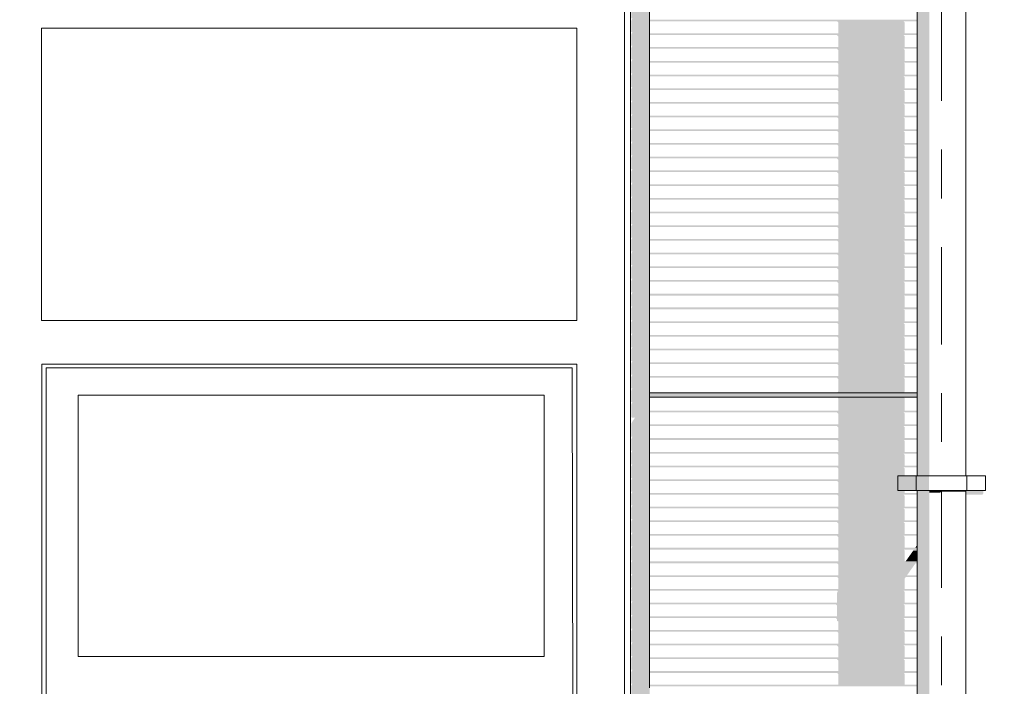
# Model space of a CAD drawing. Header units: metres. Extents: x -4 to 112, y -27 to 26.
# Tile 93 of 167: x 35.86 to 37.88, y 1.6 to 2.97. Entities that reach past the tile are written whole.
import ezdxf
from ezdxf.enums import TextEntityAlignment as Align

# ---------------------------------------------------------------- set-up
doc = ezdxf.new("R2010")
doc.units = ezdxf.units.M
doc.header["$MEASUREMENT"] = 0
doc.linetypes.add('Raster', pattern=[0.4, 0.2, -0.1, 0, -0.1])
for name, color, linetype in [('10 Fassade', 7, 'Continuous'), ('10 Wand außen', 7, 'Continuous'), ('30 Dachentwässerung', 7, 'Continuous'), ('90 Achsraster', 7, 'Continuous'), ('94 Genehmigungsplanung Bemaßung', 7, 'Continuous')]:
    doc.layers.add(name, color=color, linetype=linetype)
doc.styles.add('ERSTELLTER_STIL_1', font='arial.ttf')
doc.styles.add('ERSTELLTER_STIL_2', font='arial.ttf')
doc.dimstyles.new('ERSTELLTER_STIL__1', dxfattribs={"dimtxt": 0.25, "dimasz": 0.19, "dimexe": 0.18, "dimexo": 0.1, "dimgap": 0, "dimtad": 1, "dimtih": 1, "dimtoh": 1, "dimzin": 0, "dimdsep": 46, "dimtxsty": 'ERSTELLTER_STIL_2', "dimblk": 'ARROWHEAD_6', "dimblk1": 'ARROWHEAD_6', "dimblk2": 'ARROWHEAD_6', "dimcen": 0.09, "dimclrd": 7, "dimclre": 7, "dimclrt": 7, "dimazin": 0, "dimtfac": 1, "dimtdec": 4, "dimtmove": 0, "dimatfit": 3, "dimfxl": 1, "dimtolj": 1, "dimtzin": 0, "dimarcsym": 0})

# ---------------------------------------------------------------- blocks, each defined once
blk = doc.blocks.new('Standard-Rastermarker[7]_1', base_point=(37.7511, 10))
at = {"layer": '90 Achsraster', "color": 14, "linetype": 'Raster', "lineweight": 18, "true_color": 0xa80000}
blk.add_line((37.7511, 9), (37.7511, -1), dxfattribs=at)
at = {"layer": '90 Achsraster', "color": 14, "lineweight": 18, "true_color": 0xa80000, "style": 'ERSTELLTER_STIL_1'}
for tag, p in [('AC_MarkerText_1_0', (37.7511, 10.5)), ('AC_MarkerText_1_1', (37.7511, -2.2))]:
    blk.add_attdef(tag, text='', height=0.3, rotation=360, dxfattribs=at).set_placement(p, align=Align.TOP_CENTER)
blk = doc.blocks.new('*D38', base_point=(27236.1321, 0))
at = {"layer": '94 Genehmigungsplanung Bemaßung', "color": 7, "linetype": 'Continuous', "lineweight": 13}
for p, q in [((17.3411, 9.2531), (17.3411, 9.6281)), ((58.1625, 9.2531), (58.1625, 9.6281)), ((17.4411, 9.5406), (17.2411, 9.3406)), ((58.0625, 9.3406), (58.2625, 9.5406)), ((17.1911, 9.4406), (17.3411, 9.4406)), ((17.3411, 9.4406), (58.1625, 9.4406)), ((58.1625, 9.4406), (58.3125, 9.4406))]:
    blk.add_line(p, q, dxfattribs=at)
at = {"layer": '94 Genehmigungsplanung Bemaßung', "color": 7, "lineweight": 13, "insert": (37.3228, 9.4906), "char_height": 0.25, "attachment_point": 7, "style": 'ERSTELLTER_STIL_2'}
blk.add_mtext('\\A1;{\\pql;\\fArial|b0|i0|c0|p0;\\W1.000000;40,82}', dxfattribs=at)
blk = doc.blocks.new('ARROWHEAD_6')
at = {"color": 0, "linetype": 'Continuous', "lineweight": 0}
for p, q in [((-0.5, -0.5), (0.5, 0.5)), ((0, 0), (-1, 0))]:
    blk.add_line(p, q, dxfattribs=at)

msp = doc.modelspace()

# ---------------------------------------------------------------- hatches: boundary and pattern name
at = {"layer": '10 Fassade', "linetype": 'Continuous', "lineweight": 0, "true_color": 0x000000}
for points in [[(37.7011, 2.9669), (37.1511, 2.9669), (37.1511, 2.9639), (37.7011, 2.9639)], [(37.1511, 2.9634), (37.5363, 2.9634), (37.5388, 2.9609), (37.6754, 2.9609), (37.6729, 2.9634), (37.7011, 2.9634), (37.7011, 2.9639), (37.1511, 2.9639)], [(37.5388, 2.9609), (37.5388, 2.9387), (37.6754, 2.9387), (37.6754, 2.9609)], [(37.1511, 2.9357), (37.7011, 2.9357), (37.7011, 2.9387), (37.1511, 2.9387)], [(37.1511, 2.9352), (37.5363, 2.9352), (37.5388, 2.9327), (37.6754, 2.9327), (37.6729, 2.9352), (37.7011, 2.9352), (37.7011, 2.9357), (37.1511, 2.9357)], [(37.5388, 2.9327), (37.5388, 2.9106), (37.6754, 2.9106), (37.6754, 2.9327)], [(37.1511, 2.9076), (37.7011, 2.9076), (37.7011, 2.9106), (37.1511, 2.9106)], [(37.1511, 2.9071), (37.5363, 2.9071), (37.5388, 2.9046), (37.6754, 2.9046), (37.6729, 2.9071), (37.7011, 2.9071), (37.7011, 2.9076), (37.1511, 2.9076)], [(37.6754, 2.9046), (37.5388, 2.9046), (37.5388, 2.8824), (37.6754, 2.8824)], [(37.1511, 2.8794), (37.7011, 2.8794), (37.7011, 2.8824), (37.1511, 2.8824)], [(37.1511, 2.8794), (37.1511, 2.8789), (37.5363, 2.8789), (37.5388, 2.8764), (37.6754, 2.8764), (37.6729, 2.8789), (37.7011, 2.8789), (37.7011, 2.8794)], [(37.6754, 2.8764), (37.5388, 2.8764), (37.5388, 2.8543), (37.6754, 2.8543)], [(37.1511, 2.8513), (37.7011, 2.8513), (37.7011, 2.8543), (37.1511, 2.8543)], [(37.1511, 2.8508), (37.5363, 2.8508), (37.5388, 2.8483), (37.6754, 2.8483), (37.6729, 2.8508), (37.7011, 2.8508), (37.7011, 2.8513), (37.1511, 2.8513)], [(37.5388, 2.8483), (37.5388, 2.8261), (37.6754, 2.8261), (37.6754, 2.8483)], [(37.7011, 2.8261), (37.1511, 2.8261), (37.1511, 2.8231), (37.7011, 2.8231)], [(37.1511, 2.8231), (37.1511, 2.8226), (37.5363, 2.8226), (37.5388, 2.8201), (37.6754, 2.8201), (37.6729, 2.8226), (37.7011, 2.8226), (37.7011, 2.8231)], [(37.5388, 2.8201), (37.5388, 2.798), (37.6754, 2.798), (37.6754, 2.8201)], [(37.7011, 2.798), (37.1511, 2.798), (37.1511, 2.795), (37.7011, 2.795)], [(37.1511, 2.795), (37.1511, 2.7945), (37.5363, 2.7945), (37.5388, 2.792), (37.6754, 2.792), (37.6729, 2.7945), (37.7011, 2.7945), (37.7011, 2.795)], [(37.6754, 2.792), (37.5388, 2.792), (37.5388, 2.7699), (37.6754, 2.7699)], [(37.7011, 2.7699), (37.1511, 2.7699), (37.1511, 2.7669), (37.7011, 2.7669)], [(37.1511, 2.7663), (37.5363, 2.7663), (37.5388, 2.7639), (37.6754, 2.7639), (37.6729, 2.7663), (37.7011, 2.7663), (37.7011, 2.7669), (37.1511, 2.7669)], [(37.5388, 2.7639), (37.5388, 2.7417), (37.6754, 2.7417), (37.6754, 2.7639)], [(37.1511, 2.7387), (37.7011, 2.7387), (37.7011, 2.7417), (37.1511, 2.7417)], [(37.1511, 2.7382), (37.5363, 2.7382), (37.5388, 2.7357), (37.6754, 2.7357), (37.6729, 2.7382), (37.7011, 2.7382), (37.7011, 2.7387), (37.1511, 2.7387)], [(37.6754, 2.7357), (37.5388, 2.7357), (37.5388, 2.7136), (37.6754, 2.7136)], [(37.1511, 2.7106), (37.7011, 2.7106), (37.7011, 2.7136), (37.1511, 2.7136)], [(37.1511, 2.7101), (37.5363, 2.7101), (37.5388, 2.7076), (37.6754, 2.7076), (37.6729, 2.7101), (37.7011, 2.7101), (37.7011, 2.7106), (37.1511, 2.7106)], [(37.5388, 2.7076), (37.5388, 2.6854), (37.6754, 2.6854), (37.6754, 2.7076)], [(37.7011, 2.6854), (37.1511, 2.6854), (37.1511, 2.6824), (37.7011, 2.6824)], [(37.1511, 2.6824), (37.1511, 2.6819), (37.5363, 2.6819), (37.5388, 2.6794), (37.6754, 2.6794), (37.6729, 2.6819), (37.7011, 2.6819), (37.7011, 2.6824)], [(37.5388, 2.6794), (37.5388, 2.6573), (37.6754, 2.6573), (37.6754, 2.6794)], [(37.7011, 2.6573), (37.1511, 2.6573), (37.1511, 2.6543), (37.7011, 2.6543)], [(37.1511, 2.6543), (37.1511, 2.6538), (37.5363, 2.6538), (37.5388, 2.6513), (37.6754, 2.6513), (37.6729, 2.6538), (37.7011, 2.6538), (37.7011, 2.6543)], [(37.5388, 2.6513), (37.5388, 2.6291), (37.6754, 2.6291), (37.6754, 2.6513)], [(37.1511, 2.6261), (37.7011, 2.6261), (37.7011, 2.6291), (37.1511, 2.6291)], [(37.1511, 2.6256), (37.5363, 2.6256), (37.5388, 2.6231), (37.6754, 2.6231), (37.6729, 2.6256), (37.7011, 2.6256), (37.7011, 2.6261), (37.1511, 2.6261)], [(37.5388, 2.6231), (37.5388, 2.601), (37.6754, 2.601), (37.6754, 2.6231)], [(37.7011, 2.601), (37.1511, 2.601), (37.1511, 2.598), (37.7011, 2.598)], [(37.1511, 2.5975), (37.5363, 2.5975), (37.5388, 2.595), (37.6754, 2.595), (37.6729, 2.5975), (37.7011, 2.5975), (37.7011, 2.598), (37.1511, 2.598)], [(37.6754, 2.595), (37.5388, 2.595), (37.5388, 2.5729), (37.6754, 2.5729)], [(37.1511, 2.5699), (37.7011, 2.5699), (37.7011, 2.5729), (37.1511, 2.5729)], [(37.1511, 2.5693), (37.5363, 2.5693), (37.5388, 2.5669), (37.6754, 2.5669), (37.6729, 2.5693), (37.7011, 2.5693), (37.7011, 2.5699), (37.1511, 2.5699)], [(37.6754, 2.5669), (37.5388, 2.5669), (37.5388, 2.5447), (37.6754, 2.5447)], [(37.7011, 2.5447), (37.1511, 2.5447), (37.1511, 2.5417), (37.7011, 2.5417)], [(37.1511, 2.5417), (37.1511, 2.5412), (37.5363, 2.5412), (37.5388, 2.5387), (37.6754, 2.5387), (37.6729, 2.5412), (37.7011, 2.5412), (37.7011, 2.5417)], [(37.5388, 2.5387), (37.5388, 2.5166), (37.6754, 2.5166), (37.6754, 2.5387)], [(37.7011, 2.5166), (37.1511, 2.5166), (37.1511, 2.5136), (37.7011, 2.5136)], [(37.1511, 2.5136), (37.1511, 2.5131), (37.5363, 2.5131), (37.5388, 2.5106), (37.6754, 2.5106), (37.6729, 2.5131), (37.7011, 2.5131), (37.7011, 2.5136)], [(37.6754, 2.5106), (37.5388, 2.5106), (37.5388, 2.4884), (37.6754, 2.4884)], [(37.1511, 2.4854), (37.7011, 2.4854), (37.7011, 2.4884), (37.1511, 2.4884)], [(37.1511, 2.4849), (37.5363, 2.4849), (37.5388, 2.4824), (37.6754, 2.4824), (37.6729, 2.4849), (37.7011, 2.4849), (37.7011, 2.4854), (37.1511, 2.4854)], [(37.5388, 2.4824), (37.5388, 2.4603), (37.6754, 2.4603), (37.6754, 2.4824)], [(37.1511, 2.4573), (37.7011, 2.4573), (37.7011, 2.4603), (37.1511, 2.4603)], [(37.1511, 2.4568), (37.5363, 2.4568), (37.5388, 2.4543), (37.6754, 2.4543), (37.6729, 2.4568), (37.7011, 2.4568), (37.7011, 2.4573), (37.1511, 2.4573)], [(37.5388, 2.4543), (37.5388, 2.4321), (37.6754, 2.4321), (37.6754, 2.4543)], [(37.1511, 2.4291), (37.7011, 2.4291), (37.7011, 2.4321), (37.1511, 2.4321)], [(37.1511, 2.4286), (37.5363, 2.4286), (37.5388, 2.4261), (37.6754, 2.4261), (37.6729, 2.4286), (37.7011, 2.4286), (37.7011, 2.4291), (37.1511, 2.4291)], [(37.5388, 2.4261), (37.5388, 2.404), (37.6754, 2.404), (37.6754, 2.4261)], [(37.7011, 2.404), (37.1511, 2.404), (37.1511, 2.401), (37.7011, 2.401)], [(37.1511, 2.4005), (37.5363, 2.4005), (37.5388, 2.398), (37.6754, 2.398), (37.6729, 2.4005), (37.7011, 2.4005), (37.7011, 2.401), (37.1511, 2.401)], [(37.5388, 2.398), (37.5388, 2.3759), (37.6754, 2.3759), (37.6754, 2.398)], [(37.7011, 2.3759), (37.1511, 2.3759), (37.1511, 2.3729), (37.7011, 2.3729)], [(37.1511, 2.3723), (37.5363, 2.3723), (37.5388, 2.3699), (37.6754, 2.3699), (37.6729, 2.3723), (37.7011, 2.3723), (37.7011, 2.3729), (37.1511, 2.3729)], [(37.5388, 2.3699), (37.5388, 2.3477), (37.6754, 2.3477), (37.6754, 2.3699)], [(37.1511, 2.3447), (37.7011, 2.3447), (37.7011, 2.3477), (37.1511, 2.3477)], [(37.1511, 2.3447), (37.1511, 2.3442), (37.5363, 2.3442), (37.5388, 2.3417), (37.6754, 2.3417), (37.6729, 2.3442), (37.7011, 2.3442), (37.7011, 2.3447)], [(37.6754, 2.3417), (37.5388, 2.3417), (37.5388, 2.3196), (37.6754, 2.3196)], [(37.7011, 2.3196), (37.1511, 2.3196), (37.1511, 2.3166), (37.7011, 2.3166)], [(37.1511, 2.3166), (37.1511, 2.3161), (37.5363, 2.3161), (37.5388, 2.3136), (37.6754, 2.3136), (37.6729, 2.3161), (37.7011, 2.3161), (37.7011, 2.3166)], [(37.6754, 2.3136), (37.5388, 2.3136), (37.5388, 2.2914), (37.6754, 2.2914)], [(37.1511, 2.2884), (37.7011, 2.2884), (37.7011, 2.2914), (37.1511, 2.2914)], [(37.1511, 2.2879), (37.5363, 2.2879), (37.5388, 2.2854), (37.6754, 2.2854), (37.6729, 2.2879), (37.7011, 2.2879), (37.7011, 2.2884), (37.1511, 2.2884)], [(37.5388, 2.2854), (37.5388, 2.2633), (37.6754, 2.2633), (37.6754, 2.2854)], [(37.7011, 2.2633), (37.1511, 2.2633), (37.1511, 2.2603), (37.7011, 2.2603)], [(37.1511, 2.2598), (37.5363, 2.2598), (37.5388, 2.2573), (37.6754, 2.2573), (37.6729, 2.2598), (37.7011, 2.2598), (37.7011, 2.2603), (37.1511, 2.2603)], [(37.5388, 2.2573), (37.5388, 2.2351), (37.6754, 2.2351), (37.6754, 2.2573)], [(37.7011, 2.2351), (37.1511, 2.2351), (37.1511, 2.2321), (37.7011, 2.2321)], [(37.1511, 2.2316), (37.5363, 2.2316), (37.5388, 2.2291), (37.6754, 2.2291), (37.6729, 2.2316), (37.7011, 2.2316), (37.7011, 2.2321), (37.1511, 2.2321)], [(37.5388, 2.2291), (37.5388, 2.204), (37.6754, 2.204), (37.6754, 2.2291)], [(37.1511, 2.2005), (37.1511, 2.195), (37.7011, 2.195), (37.7011, 2.2005)], [(37.1511, 2.195), (37.1511, 2.1929), (37.7011, 2.1929), (37.7011, 2.195)], [(37.1511, 2.1929), (37.1511, 2.192), (37.7011, 2.192), (37.7011, 2.1929)], [(37.5358, 2.192), (37.5379, 2.1911), (37.6745, 2.1911), (37.6724, 2.192)], [(37.5388, 2.204), (37.5368, 2.2005), (37.6734, 2.2005), (37.6754, 2.204)], [(37.5379, 2.1911), (37.5388, 2.189), (37.6754, 2.189), (37.6745, 2.1911)], [(37.6754, 2.189), (37.5388, 2.189), (37.5388, 2.1639), (37.6754, 2.1639)], [(37.7011, 2.1639), (37.1511, 2.1639), (37.1511, 2.1609), (37.7011, 2.1609)], [(37.1511, 2.1609), (37.1511, 2.1604), (37.5363, 2.1604), (37.5388, 2.1579), (37.6754, 2.1579), (37.6729, 2.1604), (37.7011, 2.1604), (37.7011, 2.1609)], [(37.6754, 2.1579), (37.5388, 2.1579), (37.5388, 2.1357), (37.6754, 2.1357)], [(37.7011, 2.1357), (37.1511, 2.1357), (37.1511, 2.1327), (37.7011, 2.1327)], [(37.1511, 2.1327), (37.1511, 2.1322), (37.5363, 2.1322), (37.5388, 2.1297), (37.6754, 2.1297), (37.6729, 2.1322), (37.7011, 2.1322), (37.7011, 2.1327)], [(37.5388, 2.1297), (37.5388, 2.1076), (37.6754, 2.1076), (37.6754, 2.1297)], [(37.1511, 2.1046), (37.7011, 2.1046), (37.7011, 2.1076), (37.1511, 2.1076)], [(37.1511, 2.1046), (37.1511, 2.1041), (37.5363, 2.1041), (37.5388, 2.1016), (37.6754, 2.1016), (37.6729, 2.1041), (37.7011, 2.1041), (37.7011, 2.1046)], [(37.5388, 2.1016), (37.5388, 2.0794), (37.6754, 2.0794), (37.6754, 2.1016)], [(37.7011, 2.0794), (37.1511, 2.0794), (37.1511, 2.0764), (37.7011, 2.0764)], [(37.1511, 2.0759), (37.5363, 2.0759), (37.5388, 2.0734), (37.6754, 2.0734), (37.6729, 2.0759), (37.7011, 2.0759), (37.7011, 2.0764), (37.1511, 2.0764)], [(37.5388, 2.0734), (37.5388, 2.0513), (37.6754, 2.0513), (37.6754, 2.0734)], [(37.7011, 2.0513), (37.1511, 2.0513), (37.1511, 2.0483), (37.7011, 2.0483)], [(37.1511, 2.0478), (37.5363, 2.0478), (37.5388, 2.0453), (37.6754, 2.0453), (37.6729, 2.0478), (37.7011, 2.0478), (37.7011, 2.0483), (37.1511, 2.0483)], [(37.6754, 2.0453), (37.5388, 2.0453), (37.5388, 2.0232), (37.6611, 2.0232), (37.6611, 2.03), (37.6754, 2.03)], [(37.1511, 2.0232), (37.1511, 2.0201), (37.6611, 2.0201), (37.6611, 2.0232)], [(37.1511, 2.0196), (37.5363, 2.0196), (37.5388, 2.0171), (37.6611, 2.0171), (37.6611, 2.0201), (37.1511, 2.0201)], [(37.5388, 1.995), (37.6754, 1.995), (37.6754, 2), (37.6611, 2), (37.6611, 2.0171), (37.5388, 2.0171)], [(37.7011, 1.995), (37.1511, 1.995), (37.1511, 1.992), (37.7011, 1.992)], [(37.1511, 1.9915), (37.5363, 1.9915), (37.5388, 1.989), (37.6754, 1.989), (37.6729, 1.9915), (37.7011, 1.9915), (37.7011, 1.992), (37.1511, 1.992)], [(37.6754, 1.989), (37.5388, 1.989), (37.5388, 1.9669), (37.6754, 1.9669)], [(37.7011, 1.9669), (37.1511, 1.9669), (37.1511, 1.9639), (37.7011, 1.9639)], [(37.1511, 1.9639), (37.1511, 1.9634), (37.5363, 1.9634), (37.5388, 1.9609), (37.6754, 1.9609), (37.6729, 1.9634), (37.7011, 1.9634), (37.7011, 1.9639)], [(37.6754, 1.9609), (37.5388, 1.9609), (37.5388, 1.9387), (37.6754, 1.9387)], [(37.1511, 1.9357), (37.7011, 1.9357), (37.7011, 1.9387), (37.1511, 1.9387)], [(37.1511, 1.9352), (37.5363, 1.9352), (37.5388, 1.9327), (37.6754, 1.9327), (37.6729, 1.9352), (37.7011, 1.9352), (37.7011, 1.9357), (37.1511, 1.9357)], [(37.5388, 1.9327), (37.5388, 1.9106), (37.6754, 1.9106), (37.6754, 1.9327)], [(37.7011, 1.9106), (37.1511, 1.9106), (37.1511, 1.9076), (37.7011, 1.9076)], [(37.1511, 1.9071), (37.5363, 1.9071), (37.5388, 1.9046), (37.6754, 1.9046), (37.6729, 1.9071), (37.7011, 1.9071), (37.7011, 1.9076), (37.1511, 1.9076)], [(37.6754, 1.9046), (37.5388, 1.9046), (37.5388, 1.8824), (37.6754, 1.8824)], [(37.1511, 1.8794), (37.7011, 1.8794), (37.7011, 1.8824), (37.1511, 1.8824)], [(37.6969, 1.8824), (37.7011, 1.8824), (37.7011, 1.8883)], [(37.1511, 1.8789), (37.5363, 1.8789), (37.5388, 1.8764), (37.6754, 1.8764), (37.6729, 1.8789), (37.6945, 1.8789), (37.6927, 1.8764), (37.7011, 1.8764), (37.7011, 1.8794), (37.1511, 1.8794)], [(37.5388, 1.8543), (37.6754, 1.8543), (37.6754, 1.8764), (37.5388, 1.8764)], [(37.6927, 1.8764), (37.677, 1.8543), (37.7001, 1.8543), (37.7011, 1.8558), (37.7011, 1.8764)], [(37.7011, 1.8543), (37.1511, 1.8543), (37.1511, 1.8513), (37.7011, 1.8513)], [(37.5388, 1.8262), (37.6802, 1.8262), (37.6958, 1.8483), (37.5388, 1.8483)], [(37.1511, 1.8232), (37.7011, 1.8232), (37.7011, 1.8262), (37.1511, 1.8262)], [(37.1511, 1.8232), (37.1511, 1.8226), (37.5363, 1.8226), (37.5388, 1.8202), (37.6759, 1.8202), (37.6777, 1.8226), (37.7011, 1.8226), (37.7011, 1.8232)], [(37.5388, 1.8202), (37.5388, 1.798), (37.6754, 1.798), (37.6754, 1.8194), (37.6759, 1.8202)], [(37.1511, 1.795), (37.7011, 1.795), (37.7011, 1.798), (37.1511, 1.798)], [(37.1511, 1.7945), (37.5363, 1.7945), (37.5376, 1.7932), (37.5373, 1.792), (37.6754, 1.792), (37.6729, 1.7945), (37.7011, 1.7945), (37.7011, 1.795), (37.1511, 1.795)], [(37.536, 1.7894), (37.536, 1.7699), (37.6754, 1.7699), (37.6754, 1.792), (37.5373, 1.792)], [(37.1511, 1.7669), (37.7011, 1.7669), (37.7011, 1.7699), (37.1511, 1.7699)], [(37.1511, 1.7669), (37.1511, 1.7663), (37.5335, 1.7663), (37.536, 1.7639), (37.6754, 1.7639), (37.6729, 1.7663), (37.7011, 1.7663), (37.7011, 1.7669)], [(37.536, 1.7639), (37.536, 1.7417), (37.6754, 1.7417), (37.6754, 1.7639)], [(37.7011, 1.7417), (37.1511, 1.7417), (37.1511, 1.7387), (37.7011, 1.7387)], [(37.1511, 1.7387), (37.1511, 1.7382), (37.5335, 1.7382), (37.536, 1.7357), (37.6754, 1.7357), (37.6729, 1.7382), (37.7011, 1.7382), (37.7011, 1.7387)], [(37.536, 1.7325), (37.5388, 1.7311), (37.5388, 1.7136), (37.6754, 1.7136), (37.6754, 1.7357), (37.536, 1.7357)], [(37.1511, 1.7106), (37.7011, 1.7106), (37.7011, 1.7136), (37.1511, 1.7136)], [(37.1511, 1.7106), (37.1511, 1.7101), (37.5363, 1.7101), (37.5388, 1.7076), (37.6754, 1.7076), (37.6729, 1.7101), (37.7011, 1.7101), (37.7011, 1.7106)], [(37.6754, 1.7076), (37.5388, 1.7076), (37.5388, 1.6854), (37.6754, 1.6854)], [(37.7011, 1.6854), (37.1511, 1.6854), (37.1511, 1.6824), (37.7011, 1.6824)], [(37.1511, 1.6824), (37.1511, 1.6819), (37.5363, 1.6819), (37.5388, 1.6794), (37.6754, 1.6794), (37.6729, 1.6819), (37.7011, 1.6819), (37.7011, 1.6824)], [(37.5388, 1.6794), (37.5388, 1.6573), (37.6754, 1.6573), (37.6754, 1.6794)], [(37.7011, 1.6573), (37.1511, 1.6573), (37.1511, 1.6543), (37.7011, 1.6543)], [(37.1511, 1.6543), (37.1511, 1.6538), (37.5363, 1.6538), (37.5388, 1.6513), (37.6754, 1.6513), (37.6729, 1.6538), (37.7011, 1.6538), (37.7011, 1.6543)], [(37.5388, 1.6513), (37.5388, 1.6291), (37.6754, 1.6291), (37.6754, 1.6513)], [(37.1511, 1.6261), (37.7011, 1.6261), (37.7011, 1.6291), (37.1511, 1.6291)], [(37.1511, 1.6256), (37.5363, 1.6256), (37.5388, 1.6232), (37.6754, 1.6232), (37.6729, 1.6256), (37.7011, 1.6256), (37.7011, 1.6261), (37.1511, 1.6261)], [(37.6754, 1.6232), (37.5388, 1.6232), (37.5388, 1.601), (37.6754, 1.601)], [(37.7011, 1.601), (37.1511, 1.601), (37.1511, 1.598), (37.7011, 1.598)]]:
    msp.add_hatch(color=18, dxfattribs=at).paths.add_polyline_path(points)
h = msp.add_hatch(color=18, dxfattribs=at)
h.paths.add_polyline_path([(37.1511, 1.8508), (37.5363, 1.8508), (37.5388, 1.8483), (37.6958, 1.8483), (37.6976, 1.8508), (37.7011, 1.8508), (37.7011, 1.8513), (37.1511, 1.8513)])
h.paths.add_polyline_path([(37.6739, 1.8498), (37.6729, 1.8508), (37.6746, 1.8508)], flags=0)
at = {"layer": '10 Wand außen', "linetype": 'Continuous', "lineweight": 0, "true_color": 0x000000}
for points in [[(33.3511, 4.4464), (37.1132, 4.4464), (37.1132, 4.4349), (37.1157, 4.4349), (37.1132, 4.4289), (37.1132, 4.4067), (37.1157, 4.4067), (37.1132, 4.4007), (37.1132, 4.3786), (37.1157, 4.3786), (37.1132, 4.3726), (37.1132, 4.3504), (37.1157, 4.3504), (37.1132, 4.3444), (37.1132, 4.3223), (37.1157, 4.3223), (37.1132, 4.3163), (37.1132, 4.2941), (37.1157, 4.2941), (37.1132, 4.2881), (37.1132, 4.266), (37.1157, 4.266), (37.1132, 4.26), (37.1132, 4.2379), (37.1157, 4.2379), (37.1132, 4.2319), (37.1132, 4.2097), (37.1157, 4.2097), (37.1132, 4.2037), (37.1132, 4.1816), (37.1157, 4.1816), (37.1132, 4.1756), (37.1132, 4.1504), (37.1152, 4.1498), (37.1212, 4.1498), (37.1162, 4.1427), (37.1141, 4.1388), (37.1132, 4.1354), (37.1132, 4.1103), (37.1157, 4.1103), (37.1132, 4.1043), (37.1132, 4.0822), (37.1157, 4.0822), (37.1132, 4.0762), (37.1132, 4.054), (37.1157, 4.054), (37.1132, 4.048), (37.1132, 4.0259), (37.1157, 4.0259), (37.1132, 4.0199), (37.1132, 3.9977), (37.1157, 3.9977), (37.1132, 3.9917), (37.1132, 3.9696), (37.1157, 3.9696), (37.1132, 3.9636), (37.1132, 3.9414), (37.1157, 3.9414), (37.1132, 3.9354), (37.1132, 3.9133), (37.1157, 3.9133), (37.1132, 3.9073), (37.1132, 3.8852), (37.1157, 3.8852), (37.1132, 3.8792), (37.1132, 3.857), (37.1157, 3.857), (37.1132, 3.851), (37.1132, 3.8289), (37.1157, 3.8289), (37.1132, 3.8229), (37.1132, 3.8007), (37.1157, 3.8007), (37.1132, 3.7947), (37.1132, 3.7726), (37.1157, 3.7726), (37.1132, 3.7666), (37.1132, 3.7444), (37.1157, 3.7444), (37.1132, 3.7384), (37.1132, 3.7163), (37.1157, 3.7163), (37.1132, 3.7103), (37.1132, 3.6882), (37.1157, 3.6882), (37.1132, 3.6822), (37.1132, 3.66), (37.1157, 3.66), (37.1132, 3.654), (37.1132, 3.6319), (37.1157, 3.6319), (37.1132, 3.6259), (37.1132, 3.6037), (37.1157, 3.6037), (37.1132, 3.5977), (37.1132, 3.5756), (37.1157, 3.5756), (37.1132, 3.5696), (37.1132, 3.5474), (37.1157, 3.5474), (37.1132, 3.5414), (37.1132, 3.5193), (37.1157, 3.5193), (37.1132, 3.5133), (37.1132, 3.4912), (37.1157, 3.4912), (37.1132, 3.4852), (37.1132, 3.463), (37.1157, 3.463), (37.1132, 3.457), (37.1132, 3.4349), (37.1157, 3.4349), (37.1132, 3.4289), (37.1132, 3.4067), (37.1157, 3.4067), (37.1132, 3.4007), (37.1132, 3.3786), (37.1157, 3.3786), (37.1132, 3.3726), (37.1132, 3.3504), (37.1157, 3.3504), (37.1132, 3.3444), (37.1132, 3.3223), (37.1157, 3.3223), (37.1132, 3.3163), (37.1132, 3.2941), (37.1157, 3.2941), (37.1132, 3.2881), (37.1132, 3.266), (37.1157, 3.266), (37.1132, 3.26), (37.1132, 3.2379), (37.1157, 3.2379), (37.1132, 3.2319), (37.1132, 3.2097), (37.1157, 3.2097), (37.1132, 3.2037), (37.1132, 3.1816), (37.1157, 3.1816), (37.1132, 3.1756), (37.1132, 3.1504), (37.1152, 3.1498), (37.1212, 3.1498), (37.1162, 3.1427), (37.1141, 3.1388), (37.1132, 3.1354), (37.1132, 3.1103), (37.1157, 3.1103), (37.1132, 3.1043), (37.1132, 3.0822), (37.1157, 3.0822), (37.1132, 3.0762), (37.1132, 3.054), (37.1157, 3.054), (37.1132, 3.048), (37.1132, 3.0259), (37.1157, 3.0259), (37.1132, 3.0199), (37.1132, 2.9977), (37.1157, 2.9977), (37.1132, 2.9917), (37.1132, 2.9696), (37.1157, 2.9696), (37.1132, 2.9636), (37.1132, 2.9414), (37.1157, 2.9414), (37.1132, 2.9354), (37.1132, 2.9133), (37.1157, 2.9133), (37.1132, 2.9073), (37.1132, 2.8852), (37.1157, 2.8852), (37.1132, 2.8792), (37.1132, 2.857), (37.1157, 2.857), (37.1132, 2.851), (37.1132, 2.8289), (37.1157, 2.8289), (37.1132, 2.8229), (37.1132, 2.8007), (37.1157, 2.8007), (37.1132, 2.7947), (37.1132, 2.7726), (37.1157, 2.7726), (37.1132, 2.7666), (37.1132, 2.7444), (37.1157, 2.7444), (37.1132, 2.7384), (37.1132, 2.7163), (37.1157, 2.7163), (37.1132, 2.7103), (37.1132, 2.6882), (37.1157, 2.6882), (37.1132, 2.6822), (37.1132, 2.66), (37.1157, 2.66), (37.1132, 2.654), (37.1132, 2.6319), (37.1157, 2.6319), (37.1132, 2.6259), (37.1132, 2.6037), (37.1157, 2.6037), (37.1132, 2.5977), (37.1132, 2.5756), (37.1157, 2.5756), (37.1132, 2.5696), (37.1132, 2.5474), (37.1157, 2.5474), (37.1132, 2.5414), (37.1132, 2.5193), (37.1157, 2.5193), (37.1132, 2.5133), (37.1132, 2.4912), (37.1157, 2.4912), (37.1132, 2.4852), (37.1132, 2.463), (37.1157, 2.463), (37.1132, 2.457), (37.1132, 2.4349), (37.1157, 2.4349), (37.1132, 2.4289), (37.1132, 2.4067), (37.1157, 2.4067), (37.1132, 2.4007), (37.1132, 2.3786), (37.1157, 2.3786), (37.1132, 2.3726), (37.1132, 2.3504), (37.1157, 2.3504), (37.1132, 2.3444), (37.1132, 2.3223), (37.1157, 2.3223), (37.1132, 2.3163), (37.1132, 2.2941), (37.1157, 2.2941), (37.1132, 2.2881), (37.1132, 2.266), (37.1157, 2.266), (37.1132, 2.26), (37.1132, 2.2379), (37.1157, 2.2379), (37.1132, 2.2319), (37.1132, 2.2097), (37.1157, 2.2097), (37.1132, 2.2037), (37.1132, 2.1816), (37.1157, 2.1816), (37.1132, 2.1756), (37.1132, 2.1504), (37.1152, 2.1498), (37.1212, 2.1498), (37.1162, 2.1427), (37.1141, 2.1388), (37.1132, 2.1354), (37.1132, 2.1103), (37.1157, 2.1103), (37.1132, 2.1043), (37.1132, 2.0822), (37.1157, 2.0822), (37.1132, 2.0762), (37.1132, 2.054), (37.1157, 2.054), (37.1132, 2.048), (37.1132, 2.0259), (37.1157, 2.0259), (37.1132, 2.0199), (37.1132, 1.9977), (37.1157, 1.9977), (37.1132, 1.9917), (37.1132, 1.9696), (37.1157, 1.9696), (37.1132, 1.9636), (37.1132, 1.9414), (37.1157, 1.9414), (37.1132, 1.9354), (37.1132, 1.9133), (37.1157, 1.9133), (37.1132, 1.9073), (37.1132, 1.8852), (37.1157, 1.8852), (37.1132, 1.8792), (37.1132, 1.857), (37.1157, 1.857), (37.1132, 1.851), (37.1132, 1.8289), (37.1157, 1.8289), (37.1132, 1.8229), (37.1132, 1.8007), (37.1157, 1.8007), (37.1132, 1.7947), (37.1132, 1.7726), (37.1157, 1.7726), (37.1132, 1.7666), (37.1132, 1.7444), (37.1157, 1.7444), (37.1132, 1.7384), (37.1132, 1.7163), (37.1157, 1.7163), (37.1132, 1.7103), (37.1132, 1.6882), (37.1157, 1.6882), (37.1132, 1.6822), (37.1132, 1.66), (37.1157, 1.66), (37.1132, 1.654), (37.1132, 1.6319), (37.1157, 1.6319), (37.1132, 1.6259), (37.1132, 1.6037), (37.1157, 1.6037), (37.1132, 1.5977), (37.1132, 1.5756), (37.1157, 1.5756), (37.1132, 1.5696), (37.1132, 1.5474), (37.1157, 1.5474), (37.1132, 1.5414), (37.1132, 1.5193), (37.1157, 1.5193), (37.1132, 1.5133), (37.1132, 1.4912), (37.1157, 1.4912), (37.1132, 1.4852), (37.1132, 1.463), (37.1157, 1.463), (37.1132, 1.457), (37.1132, 1.4349), (37.1157, 1.4349), (37.1132, 1.4289), (37.1132, 1.4067), (37.1157, 1.4067), (37.1132, 1.4007), (37.1132, 1.3786), (37.1157, 1.3786), (37.1132, 1.3726), (37.1132, 1.3504), (37.1157, 1.3504), (37.1132, 1.3444), (37.1132, 1.3223), (37.1157, 1.3223), (37.1132, 1.3163), (37.1132, 1.2941), (37.1157, 1.2941), (37.1132, 1.2881), (37.1132, 1.266), (37.1157, 1.266), (37.1132, 1.26), (37.1132, 1.2379), (37.1157, 1.2379), (37.1132, 1.2319), (37.1132, 1.2097), (37.1157, 1.2097), (37.1132, 1.2037), (37.1132, 1.1816), (37.1157, 1.1816), (37.1132, 1.1756), (37.1132, 1.1504), (37.1152, 1.1498), (37.1156, 1.1498), (37.1115, 1.1439), (37.1115, 0), (37.1511, 0), (37.1511, 4.5), (33.3511, 4.5)], [(37.8011, 2), (37.8011, 1.9914), (37.835, 1.9914), (37.837, 1.9942), (37.837, 2)]]:
    msp.add_hatch(color=18, dxfattribs=at).paths.add_polyline_path(points)
at = {"layer": '30 Dachentwässerung', "linetype": 'Continuous', "lineweight": 0, "true_color": 0x000000}
for points in [[(37.7011, 2.03), (37.7078, 2.03), (37.7078, 3.7), (37.7011, 3.7)], [(37.7078, 2.03), (37.7261, 2.03), (37.7261, 3.7), (37.7078, 3.7)], [(37.6991, 2), (37.6991, 2.03), (37.6611, 2.03), (37.6611, 2)], [(37.7061, 2), (37.7061, 2.03), (37.6991, 2.03), (37.6991, 2)], [(37.7061, 2.03), (37.7061, 2), (37.7251, 2), (37.7251, 2.03)], [(37.7011, 2), (37.7011, 0.33), (37.7078, 0.33), (37.7078, 2)], [(37.7078, 0.33), (37.7261, 0.33), (37.7261, 2), (37.7078, 2)], [(37.7261, 2), (37.7261, 1.9959), (37.7482, 1.9959), (37.7511, 1.9977), (37.7511, 2)], [(37.7761, 2), (37.7511, 2), (37.7511, 1.9977), (37.7754, 1.9977), (37.7761, 1.998)], [(37.7761, 1.998), (37.7944, 1.998), (37.7944, 2), (37.7761, 2)], [(37.7944, 2), (37.7944, 1.998), (37.7945, 1.9977), (37.8011, 1.9977), (37.8011, 2)]]:
    msp.add_hatch(color=18, dxfattribs=at).paths.add_polyline_path(points)

# ---------------------------------------------------------------- linework, layer by layer
at = {"layer": '10 Fassade', "color": 7, "linetype": 'Continuous', "lineweight": 13}
for p, q in [((37.1511, 2.989), (37.1511, 2.9669)), ((37.1511, 2.9669), (37.1511, 2.9639)), ((37.1511, 2.9609), (37.1511, 2.9639)), ((37.1511, 2.9609), (37.1511, 2.9387)), ((37.1511, 2.9387), (37.1511, 2.9357)), ((37.1511, 2.9327), (37.1511, 2.9357)), ((37.1511, 2.9327), (37.1511, 2.9106)), ((37.1511, 2.9106), (37.1511, 2.9076)), ((37.1511, 2.9046), (37.1511, 2.9076)), ((37.1511, 2.9046), (37.1511, 2.8824)), ((37.1511, 2.8824), (37.1511, 2.8794)), ((37.1511, 2.8764), (37.1511, 2.8794)), ((37.1511, 2.8764), (37.1511, 2.8543)), ((37.1511, 2.8543), (37.1511, 2.8513)), ((37.1511, 2.8483), (37.1511, 2.8513)), ((37.1511, 2.8483), (37.1511, 2.8261)), ((37.1511, 2.8261), (37.1511, 2.8231)), ((37.1511, 2.8201), (37.1511, 2.8231)), ((37.1511, 2.8201), (37.1511, 2.798)), ((37.1511, 2.798), (37.1511, 2.795)), ((37.1511, 2.792), (37.1511, 2.795)), ((37.1511, 2.792), (37.1511, 2.7699)), ((37.1511, 2.7699), (37.1511, 2.7669)), ((37.1511, 2.7639), (37.1511, 2.7669)), ((37.1511, 2.7639), (37.1511, 2.7417)), ((37.1511, 2.7417), (37.1511, 2.7387)), ((37.1511, 2.7357), (37.1511, 2.7387)), ((37.1511, 2.7357), (37.1511, 2.7136)), ((37.1511, 2.7136), (37.1511, 2.7106)), ((37.1511, 2.7076), (37.1511, 2.7106)), ((37.1511, 2.7076), (37.1511, 2.6854)), ((37.1511, 2.6854), (37.1511, 2.6824)), ((37.1511, 2.6794), (37.1511, 2.6824)), ((37.1511, 2.6794), (37.1511, 2.6573)), ((37.1511, 2.6573), (37.1511, 2.6543)), ((37.1511, 2.6513), (37.1511, 2.6543)), ((37.1511, 2.6513), (37.1511, 2.6291)), ((37.1511, 2.6291), (37.1511, 2.6261)), ((37.1511, 2.6231), (37.1511, 2.6261)), ((37.1511, 2.6231), (37.1511, 2.601)), ((37.1511, 2.601), (37.1511, 2.598)), ((37.1511, 2.595), (37.1511, 2.598)), ((37.1511, 2.595), (37.1511, 2.5729)), ((37.1511, 2.5729), (37.1511, 2.5699)), ((37.1511, 2.5669), (37.1511, 2.5699)), ((37.1511, 2.5669), (37.1511, 2.5447)), ((37.1511, 2.5447), (37.1511, 2.5417)), ((37.1511, 2.5387), (37.1511, 2.5417)), ((37.1511, 2.5387), (37.1511, 2.5166)), ((37.1511, 2.5166), (37.1511, 2.5136)), ((37.1511, 2.5106), (37.1511, 2.5136)), ((37.1511, 2.5106), (37.1511, 2.4884)), ((37.1511, 2.4884), (37.1511, 2.4854)), ((37.1511, 2.4824), (37.1511, 2.4854)), ((37.1511, 2.4824), (37.1511, 2.4603)), ((37.1511, 2.4603), (37.1511, 2.4573)), ((37.1511, 2.4543), (37.1511, 2.4573)), ((37.1511, 2.4543), (37.1511, 2.4321)), ((37.1511, 2.4321), (37.1511, 2.4291)), ((37.1511, 2.4261), (37.1511, 2.4291)), ((37.1511, 2.4261), (37.1511, 2.404)), ((37.1511, 2.404), (37.1511, 2.401)), ((37.1511, 2.398), (37.1511, 2.401)), ((37.1511, 2.398), (37.1511, 2.3759)), ((37.1511, 2.3759), (37.1511, 2.3729)), ((37.1511, 2.3699), (37.1511, 2.3729)), ((37.1511, 2.3699), (37.1511, 2.3477)), ((37.1511, 2.3477), (37.1511, 2.3447)), ((37.1511, 2.3417), (37.1511, 2.3447)), ((37.1511, 2.3417), (37.1511, 2.3196)), ((37.1511, 2.3196), (37.1511, 2.3166)), ((37.1511, 2.3136), (37.1511, 2.3166)), ((37.1511, 2.3136), (37.1511, 2.2914)), ((37.1511, 2.2914), (37.1511, 2.2884)), ((37.1511, 2.2854), (37.1511, 2.2884)), ((37.1511, 2.2854), (37.1511, 2.2633)), ((37.1511, 2.2633), (37.1511, 2.2603)), ((37.1511, 2.2573), (37.1511, 2.2603)), ((37.1511, 2.2573), (37.1511, 2.2351)), ((37.1511, 2.2351), (37.1511, 2.2321)), ((37.1511, 2.2291), (37.1511, 2.2321)), ((37.1511, 2.2291), (37.1511, 2.204)), ((37.1511, 2.204), (37.1511, 2.2005)), ((37.1511, 2.2005), (37.1511, 2.195)), ((37.1511, 2.2005), (37.7011, 2.2005)), ((37.1511, 2.1929), (37.1511, 2.195)), ((37.1511, 2.192), (37.1511, 2.1929)), ((37.1511, 2.1911), (37.1511, 2.192)), ((37.1511, 2.192), (37.7011, 2.192)), ((37.1511, 2.189), (37.1511, 2.1911)), ((37.1511, 2.189), (37.1511, 2.1639)), ((37.1511, 2.1639), (37.1511, 2.1609)), ((37.1511, 2.1579), (37.1511, 2.1609)), ((37.1511, 2.1579), (37.1511, 2.1357)), ((37.1511, 2.1357), (37.1511, 2.1327)), ((37.1511, 2.1297), (37.1511, 2.1327)), ((37.1511, 2.1297), (37.1511, 2.1076)), ((37.1511, 2.1076), (37.1511, 2.1046)), ((37.1511, 2.1016), (37.1511, 2.1046)), ((37.1511, 2.1016), (37.1511, 2.0794)), ((37.1511, 2.0794), (37.1511, 2.0764)), ((37.1511, 2.0734), (37.1511, 2.0764)), ((37.1511, 2.0734), (37.1511, 2.0513)), ((37.1511, 2.0513), (37.1511, 2.0483)), ((37.1511, 2.0453), (37.1511, 2.0483)), ((37.1511, 2.0453), (37.1511, 2.0232)), ((37.1511, 2.0232), (37.1511, 2.0201)), ((37.1511, 2.0171), (37.1511, 2.0201)), ((37.1511, 2.0171), (37.1511, 1.995)), ((37.1511, 1.995), (37.1511, 1.992)), ((37.1511, 1.989), (37.1511, 1.992)), ((37.1511, 1.989), (37.1511, 1.9669)), ((37.1511, 1.9669), (37.1511, 1.9639)), ((37.1511, 1.9609), (37.1511, 1.9639)), ((37.1511, 1.9609), (37.1511, 1.9387)), ((37.1511, 1.9387), (37.1511, 1.9357)), ((37.1511, 1.9327), (37.1511, 1.9357)), ((37.1511, 1.9327), (37.1511, 1.9106)), ((37.1511, 1.9106), (37.1511, 1.9076)), ((37.1511, 1.9046), (37.1511, 1.9076)), ((37.1511, 1.9046), (37.1511, 1.8824)), ((37.1511, 1.8824), (37.1511, 1.8794)), ((37.1511, 1.8764), (37.1511, 1.8794)), ((37.1511, 1.8764), (37.1511, 1.8543)), ((37.1511, 1.8543), (37.1511, 1.8513)), ((37.1511, 1.8483), (37.1511, 1.8513)), ((37.1511, 1.8483), (37.1511, 1.8262)), ((37.1511, 1.8262), (37.1511, 1.8232)), ((37.1511, 1.8202), (37.1511, 1.8232)), ((37.1511, 1.8202), (37.1511, 1.798)), ((37.1511, 1.798), (37.1511, 1.795)), ((37.1511, 1.792), (37.1511, 1.795)), ((37.1511, 1.792), (37.1511, 1.7699)), ((37.1511, 1.7699), (37.1511, 1.7669)), ((37.1511, 1.7639), (37.1511, 1.7669)), ((37.1511, 1.7639), (37.1511, 1.7417)), ((37.1511, 1.7417), (37.1511, 1.7387)), ((37.1511, 1.7357), (37.1511, 1.7387)), ((37.1511, 1.7357), (37.1511, 1.7136)), ((37.1511, 1.7136), (37.1511, 1.7106)), ((37.1511, 1.7076), (37.1511, 1.7106)), ((37.1511, 1.7076), (37.1511, 1.6854)), ((37.1511, 1.6854), (37.1511, 1.6824)), ((37.1511, 1.6794), (37.1511, 1.6824)), ((37.1511, 1.6794), (37.1511, 1.6573)), ((37.1511, 1.6573), (37.1511, 1.6543)), ((37.1511, 1.6513), (37.1511, 1.6543)), ((37.1511, 1.6513), (37.1511, 1.6291)), ((37.1511, 1.6291), (37.1511, 1.6261)), ((37.1511, 1.6232), (37.1511, 1.6261)), ((37.1511, 1.6232), (37.1511, 1.601)), ((37.1511, 1.601), (37.1511, 1.598)), ((37.1511, 1.595), (37.1511, 1.598))]:
    msp.add_line(p, q, dxfattribs=at)
at = {"layer": '10 Wand außen', "color": 7, "linetype": 'Continuous', "lineweight": 13}
for p, q in [((37.1115, 0), (37.1115, 4.444)), ((37.0993, 4.4295), (37.0993, 0.0542)), ((35.9016, 2.9495), (35.9016, 2.3495)), ((37.0016, 2.9495), (35.9016, 2.9495)), ((37.0016, 2.3495), (37.0016, 2.9495)), ((35.9016, 2.3495), (37.0016, 2.3495)), ((35.9022, 0.0542), (35.9022, 2.2595)), ((35.9022, 2.2595), (37.0016, 2.2595)), ((35.9112, 2.2521), (35.9112, 0.0542)), ((35.9112, 2.2521), (36.9916, 2.2521)), ((36.997, 0.0542), (36.9916, 2.2521)), ((37.0016, 0.0542), (37.0016, 2.2595)), ((36.9346, 2.1958), (35.9769, 2.1958)), ((35.9769, 2.1958), (35.9769, 1.6595)), ((36.9346, 1.6595), (36.9346, 2.1958)), ((35.9769, 1.6595), (36.9346, 1.6595))]:
    msp.add_line(p, q, dxfattribs=at)
at = {"layer": '30 Dachentwässerung', "color": 7, "linetype": 'Continuous', "lineweight": 13}
for p, q in [((37.7011, 3.7), (37.7011, 2.03)), ((37.8011, 3.7), (37.8011, 2.03)), ((37.6991, 2.03), (37.6611, 2.03)), ((37.6611, 2), (37.6611, 2.03)), ((37.7061, 2.03), (37.6991, 2.03)), ((37.6991, 2), (37.6991, 2.03)), ((37.7251, 2.03), (37.7061, 2.03)), ((37.7511, 2.03), (37.7251, 2.03)), ((37.7771, 2.03), (37.7511, 2.03)), ((37.7961, 2.03), (37.7771, 2.03)), ((37.8031, 2.03), (37.7961, 2.03)), ((37.8411, 2.03), (37.8031, 2.03)), ((37.8031, 2), (37.8031, 2.03)), ((37.8411, 2), (37.8411, 2.03)), ((37.6991, 2), (37.6611, 2)), ((37.7061, 2), (37.6991, 2)), ((37.7011, 2), (37.7011, 0.33)), ((37.7251, 2), (37.7061, 2)), ((37.7511, 2), (37.7251, 2)), ((37.7771, 2), (37.7511, 2)), ((37.7961, 2), (37.7771, 2)), ((37.8031, 2), (37.7961, 2)), ((37.8011, 2), (37.8011, 0.33)), ((37.8411, 2), (37.8031, 2))]:
    msp.add_line(p, q, dxfattribs=at)

# ---------------------------------------------------------------- block references
at = {"layer": '90 Achsraster', "color": 7, "linetype": 'Continuous', "lineweight": 18}
msp.add_blockref('Standard-Rastermarker[7]_1', (37.7511, 10), dxfattribs=at)

# ---------------------------------------------------------------- dimensions: what is measured, and where the dimension line sits
at = {"layer": '94 Genehmigungsplanung Bemaßung', "color": 7, "linetype": 'Continuous', "lineweight": 13}
dim = msp.add_linear_dim(base=(58.1625, 9.4406), p1=(17.3411, 1.2), p2=(58.1625, -0.1), dimstyle='ERSTELLTER_STIL__1', dxfattribs=at)
dim.commit()
dim.dimension.update_dxf_attribs({"geometry": '*D38', "text_midpoint": (37.7416, 9.6156), "dimtype": 160})

doc.saveas('drawing.dxf')
